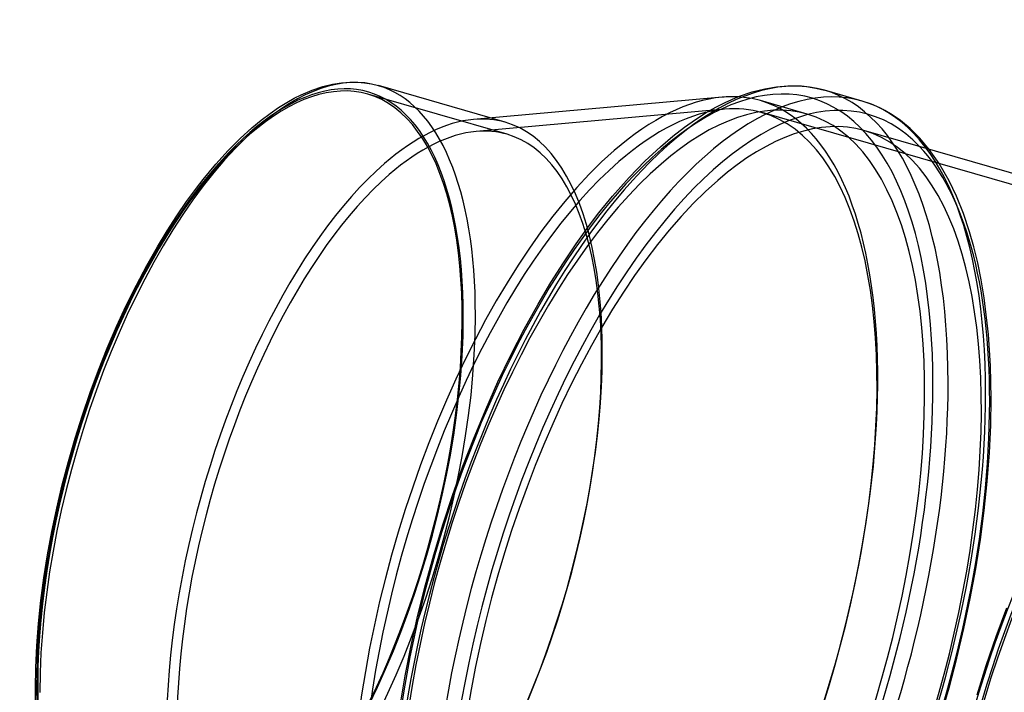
# Model space of a CAD drawing. Header units: millimetres. Extents: x -169 to 169, y -141 to 124.
# Tile 8 of 13: x -169 to 8, y 2 to 124. Entities that reach past the tile are written whole.
import ezdxf

# ---------------------------------------------------------------- set-up
doc = ezdxf.new("R2010")
doc.units = ezdxf.units.MM
doc.layers.add('HIDDEN', color=7, linetype='Continuous')
doc.layers.add('THICK', color=7, linetype='Continuous')

msp = doc.modelspace()

# ---------------------------------------------------------------- linework, layer by layer
at = {"layer": 'HIDDEN'}
for p, q in [((-81.41, 103.12), (-106.52, 110.37)), ((-27.3, 106.76), (-35.75, 109.2)), ((-42.21, 107.64), (-86.98, 103.63)), ((87.02, 71.68), (-35.43, 107.03)), ((-81.72, 105.3), (-84.44, 106.08)), ((-3.53, 97.85), (-5.32, 100.41)), ((-1.74, 94.74), (-3.53, 97.85)), ((-0.43, 91.99), (-1.74, 94.74)), ((0.83, 88.86), (-0.43, 91.99)), ((1.96, 85.51), (0.83, 88.86)), ((2.72, 82.83), (1.96, 85.51)), ((3.41, 79.96), (2.72, 82.83)), ((4.04, 76.88), (3.41, 79.96)), ((4.58, 73.62), (4.04, 76.88)), ((5.36, 66.99), (4.58, 73.62)), ((5.71, 61.39), (5.36, 66.99)), ((5.84, 55.47), (5.71, 61.39)), ((5.76, 50.64), (5.84, 55.47)), ((5.53, 45.65), (5.76, 50.64)), ((5.14, 40.53), (5.53, 45.65)), ((4.59, 35.29), (5.14, 40.53)), ((3.9, 30.05), (4.59, 35.29)), ((3.06, 24.75), (3.9, 30.05)), ((2.07, 19.39), (3.06, 24.75)), ((0.94, 14.01), (2.07, 19.39)), ((-0.34, 8.64), (0.94, 14.01)), ((-1.75, 3.28), (-0.34, 8.64)), ((-3.29, -2.04), (-1.75, 3.28))]:
    msp.add_line(p, q, dxfattribs=at)
for centre, major_axis, start_param, end_param in [((-53.65, 15.49), (27.18, 94.16), -0.982794, 2.158799), ((-127.74, 36.87), (21.33, 73.88), -0.982794, 2.158799), ((-127.74, 36.87), (-21.22, -73.5), -3.141591, -2.55359), ((-126.35, 36.47), (-21.77, -75.42), 2.158799, 3.141594), ((-127.74, 36.87), (-21.22, -73.5), 0.588003, 3.141594), ((-51.92, 14.99), (27.74, 96.08), -0.982794, 0.000107), ((-53.65, 15.49), (26.35, 91.27), 0, 0.588003), ((-62.09, 17.92), (-26.35, -91.27), -3.141586, -3.042366), ((-62.09, 17.92), (-26.35, -91.27), 1.322189, 3.141599), ((-45.16, 13.04), (27.74, 96.08), 0, 0.000107), ((-45.16, 13.04), (27.74, 96.08), -0.982794, 0), ((-61.23, 17.67), (-25.79, -89.35), -2.97495, -2.55359), ((-61.23, 17.67), (-25.79, -89.35), 0.588003, 3.141593), ((-53.65, 15.49), (26.35, 91.27), -2.55359, 0), ((-61.23, 17.67), (-25.79, -89.35), -3.141592, -2.97495), ((-103.49, 29.87), (-21.77, -75.42), 0.588003, 3.141594), ((-103.49, 29.87), (-21.77, -75.42), -3.141591, -2.974899), ((-127.74, 36.87), (-21.22, -73.5), -2.55359, 0.000002), ((-102.62, 29.62), (-21.22, -73.5), -2.974899, -2.55359), ((-102.62, 29.62), (-21.22, -73.5), 0.588003, 3.141594), ((-102.62, 29.62), (-21.22, -73.5), -3.141591, -2.974899), ((-43.43, 12.54), (-26.35, -91.27), 0.588003, 3.141593), ((-43.43, 12.54), (-27.18, -94.16), 2.158799, 2.893521), ((-61.23, 17.67), (-25.79, -89.35), -2.55359, -0.166641), ((-53.65, 15.49), (26.35, 91.27), 0.588003, 3.141593), ((-102.62, 29.62), (-21.22, -73.5), -2.55359, -0.166593), ((43.43, -12.54), (27.18, 94.16), -0.982794, 2.158799), ((-127.74, 36.87), (21.33, 73.88), -2.55359, -0.982794), ((-126.35, 36.47), (-21.77, -75.42), 0.588003, 2.158799), ((43.43, -12.54), (26.35, 91.27), 0.588003, 3.141593), ((-53.65, 15.49), (27.18, 94.16), -2.55359, -0.982794), ((-51.92, 14.99), (27.74, 96.08), -2.55359, -0.982794), ((-45.16, 13.04), (27.74, 96.08), -2.55359, -0.982794), ((-43.43, 12.54), (-27.18, -94.16), 0.588003, 2.158799), ((-127.74, 36.87), (21.33, 73.88), 2.158799, 3.729595)]:
    msp.add_ellipse(centre, major_axis=major_axis, ratio=0.433013, start_param=start_param, end_param=end_param, dxfattribs=at)
at = {"layer": 'THICK'}
for p, q in [((-114.63, 111.72), (-112.88, 112.15)), ((-112.88, 112.15), (-111.25, 112.41)), ((-111.25, 112.41), (-109.72, 112.52)), ((-109.72, 112.52), (-108.38, 112.52)), ((-108.38, 112.52), (-107.09, 112.41)), ((-107.09, 112.41), (-105.82, 112.2)), ((-105.82, 112.2), (-104.58, 111.9)), ((-84.44, 106.08), (-104.58, 111.9)), ((-32.83, 111.7), (-30.83, 111.86)), ((-30.83, 111.86), (-29.09, 111.86)), ((-29.09, 111.86), (-27.43, 111.72)), ((-119.75, 109.62), (-118.48, 110.26)), ((-118.48, 110.26), (-116.51, 111.1)), ((-116.51, 111.1), (-114.63, 111.72)), ((-39.68, 109.92), (-37.22, 110.77)), ((-37.22, 110.77), (-34.94, 111.35)), ((-34.94, 111.35), (-32.83, 111.7)), ((-27.43, 111.72), (-25.78, 111.46)), ((-25.78, 111.46), (-24.19, 111.07)), ((-17.43, 109.11), (-24.18, 111.06)), ((-122.57, 107.96), (-121.09, 108.88)), ((-121.09, 108.88), (-119.75, 109.62)), ((-42.66, 109.83), (-87.43, 105.81)), ((-43.75, 108.03), (-42.1, 108.87)), ((-42.1, 108.87), (-39.68, 109.92)), ((-15.7, 108.53), (-17.43, 109.12)), ((-14.21, 107.89), (-15.7, 108.53)), ((-125.72, 105.68), (-124.11, 106.9)), ((-124.11, 106.9), (-122.57, 107.96)), ((-47.44, 105.81), (-45.5, 107.04)), ((-45.5, 107.04), (-43.75, 108.03)), ((-13.35, 107.44), (-14.21, 107.89)), ((-11.97, 106.64), (-13.35, 107.44)), ((-10.49, 105.6), (-11.97, 106.64)), ((-127.39, 104.29), (-125.72, 105.68)), ((-49.45, 104.4), (-47.44, 105.81)), ((-8.74, 104.15), (-10.49, 105.6)), ((-129.49, 102.37), (-127.39, 104.29)), ((-51.55, 102.78), (-49.45, 104.4)), ((58.01, 82.13), (-17.08, 103.81)), ((-7.03, 102.45), (-8.74, 104.15)), ((-131.67, 100.18), (-129.49, 102.37)), ((-53.77, 100.89), (-51.55, 102.78)), ((-5.32, 100.41), (-7.03, 102.45)), ((-133.9, 97.72), (-131.67, 100.18)), ((-56.59, 98.27), (-53.77, 100.89)), ((-136.16, 94.99), (-133.9, 97.72)), ((-59.42, 95.34), (-56.59, 98.27)), ((-137.38, 93.42), (-136.16, 94.99)), ((-62.4, 91.96), (-59.42, 95.34)), ((-139.15, 91), (-137.38, 93.42)), ((-140.92, 88.42), (-139.15, 91)), ((-64.86, 88.93), (-62.4, 91.96)), ((-66.55, 86.71), (-64.86, 88.93)), ((-142.68, 85.7), (-140.92, 88.42)), ((-144.42, 82.84), (-142.68, 85.7)), ((-68.95, 83.37), (-66.55, 86.71)), ((-146.34, 79.46), (-144.42, 82.84)), ((-71.24, 79.97), (-68.95, 83.37)), ((-73.51, 76.38), (-71.24, 79.97)), ((-148.21, 75.92), (-146.34, 79.46)), ((-75.8, 72.5), (-73.51, 76.38)), ((-150.03, 72.24), (-148.21, 75.92)), ((-151.79, 68.43), (-150.03, 72.24)), ((-78.31, 67.97), (-75.8, 72.5)), ((-153.45, 64.57), (-151.79, 68.43)), ((-80.71, 63.31), (-78.31, 67.97)), ((-155.03, 60.61), (-153.45, 64.57)), ((-83.04, 58.47), (-80.71, 63.31)), ((-156.53, 56.57), (-155.03, 60.61)), ((-85.25, 53.52), (-83.04, 58.47)), ((-157.93, 52.46), (-156.53, 56.57)), ((-87.35, 48.46), (-85.25, 53.52)), ((-159.24, 48.32), (-157.93, 52.46)), ((-160.45, 44.14), (-159.24, 48.32)), ((-89.35, 43.28), (-87.35, 48.46)), ((-161.56, 39.93), (-160.45, 44.14)), ((-91.24, 38.01), (-89.35, 43.28)), ((-162.56, 35.72), (-161.56, 39.93)), ((-92.99, 32.66), (-91.24, 38.01)), ((-163.45, 31.49), (-162.56, 35.72)), ((-94.62, 27.27), (-92.99, 32.66)), ((-164.23, 27.29), (-163.45, 31.49)), ((-164.89, 23.13), (-164.23, 27.29)), ((-96.12, 21.84), (-94.62, 27.27)), ((-165.43, 19.02), (-164.89, 23.13)), ((-97.47, 16.39), (-96.12, 21.84)), ((-165.86, 14.91), (-165.43, 19.02)), ((-98.69, 10.93), (-97.47, 16.39)), ((6.75, 12.56), (8.66, 17.71)), ((-166.16, 10.89), (-165.86, 14.91)), ((4.95, 7.33), (6.75, 12.56)), ((-166.34, 6.97), (-166.16, 10.89)), ((-99.76, 5.47), (-98.69, 10.93)), ((3.29, 2.04), (4.95, 7.33)), ((-166.4, 3.18), (-166.34, 6.97)), ((-100.67, 0.06), (-99.76, 5.47)), ((-166.31, -1.46), (-166.4, 3.18))]:
    msp.add_line(p, q, dxfattribs=at)
for centre, major_axis, start_param, end_param in [((-126.35, 36.47), (-21.77, -75.42), -3.141486, -2.55359), ((-51.92, 14.99), (27.74, 96.08), 0.000107, 2.022721), ((-43.43, 12.54), (-27.18, -94.16), 2.893521, 5.174244), ((-126.35, 36.47), (-21.77, -75.42), -3.141591, -3.141486), ((-45.16, 13.04), (27.74, 96.08), 0.000107, 2.022721), ((-62.09, 17.92), (-26.35, -91.27), -2.974882, -2.55359), ((-62.09, 17.92), (-26.35, -91.27), -3.042366, -2.974882), ((-103.49, 29.87), (-21.77, -75.42), -2.974899, -2.55359), ((-43.43, 12.54), (-26.35, -91.27), -3.141592, -2.55359), ((-126.35, 36.47), (-21.77, -75.42), -2.55359, -0.982794), ((-62.09, 17.92), (-26.35, -91.27), -2.55359, -1.083426), ((-103.49, 29.87), (-21.77, -75.42), -2.55359, -0.166593), ((-43.43, 12.54), (-26.35, -91.27), -2.55359, -1.111922), ((45.16, -13.04), (-27.74, -96.08), -3.141486, -0.982794), ((53.65, -15.49), (-27.18, -94.16), 2.889841, 5.300392), ((51.92, -14.99), (-27.74, -96.08), -3.141486, -0.982794), ((53.65, -15.49), (-26.35, -91.27), -2.55359, -0.029262)]:
    msp.add_ellipse(centre, major_axis=major_axis, ratio=0.433013, start_param=start_param, end_param=end_param, dxfattribs=at)

doc.saveas('drawing.dxf')
